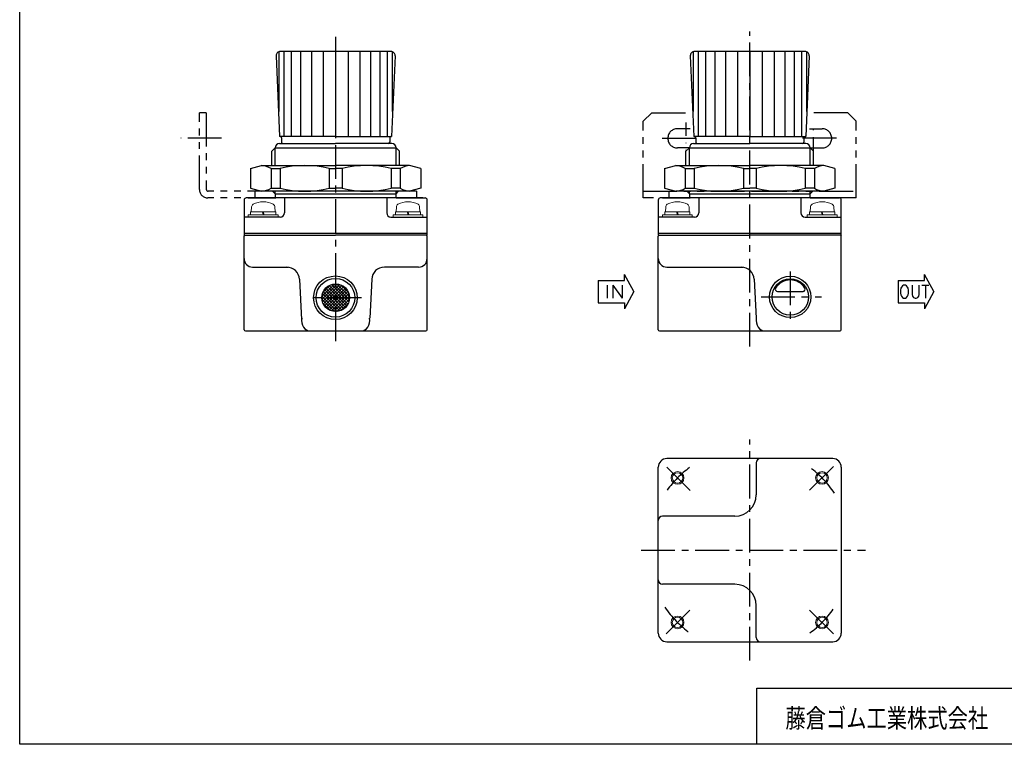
# Model space of a CAD drawing. Header units: millimetres. Extents: x -190 to 204, y -140 to 142.
# Tile 1 of 3: x -190 to 41, y -134 to 36. Entities that reach past the tile are written whole.
import ezdxf
from ezdxf.enums import TextEntityAlignment as Align

# ---------------------------------------------------------------- set-up
doc = ezdxf.new("R2010")
doc.units = ezdxf.units.MM
doc.header["$LTSCALE"] = 0.25
for name, pattern in [('CENTER', [50.8, 31.75, -6.35, 6.35, -6.35]), ('DIVIDE', [31.75, 12.7, -6.35, 0, -6.35, 0, -6.35]), ('PHANTOM', [63.5, 31.75, -6.35, 6.35, -6.35, 6.35, -6.35])]:
    doc.linetypes.add(name, pattern=pattern)
doc.layers.add('Layer0014', color=7, linetype='Continuous')
doc.layers.add('ZUWAKU', color=7, linetype='Continuous')
doc.styles.add('FdaStyle0', font='txt.shx', dxfattribs={"width": 0.8, "bigfont": 'bigfont'})

# ---------------------------------------------------------------- blocks, each defined once
blk = doc.blocks.new('DC_GROUP_RP2・NR-2-1_27')
at = {"color": 4, "linetype": 'Continuous', "lineweight": 25}
for p, q in [((-119.05, -29.06), (-116.11, -26.13)), ((-119.04, -29.76), (-115.42, -26.14)), ((-118.91, -30.34), (-114.83, -26.26)), ((-118.82, -28.13), (-117.05, -26.36)), ((-118.71, -30.84), (-114.33, -26.47)), ((-118.44, -31.28), (-113.9, -26.74)), ((-118.44, -27.45), (-113.9, -31.99)), ((-118.11, -31.66), (-113.51, -27.07)), ((-118.11, -27.07), (-113.51, -31.66)), ((-117.73, -26.74), (-113.19, -31.28)), ((-117.73, -31.99), (-113.19, -27.45)), ((-117.29, -26.47), (-112.92, -30.84)), ((-116.79, -26.26), (-112.71, -30.34)), ((-116.21, -26.14), (-112.59, -29.76)), ((-115.51, -26.13), (-112.58, -29.06)), ((-114.57, -26.36), (-112.81, -28.13)), ((-119.05, -29.66), (-116.11, -32.6)), ((-119.04, -28.97), (-115.42, -32.59)), ((-118.91, -28.39), (-114.83, -32.46)), ((-118.71, -27.88), (-114.33, -32.26)), ((-117.29, -32.26), (-112.92, -27.88)), ((-116.79, -32.46), (-112.71, -28.39)), ((-116.21, -32.59), (-112.59, -28.97)), ((-115.51, -32.6), (-112.58, -29.66)), ((-118.82, -30.6), (-117.05, -32.37)), ((-114.57, -32.37), (-112.81, -30.6))]:
    blk.add_line(p, q, dxfattribs=at)
blk = doc.blocks.new('DC_GROUP_RP2・NR-2-1_28')
at = {"color": 4, "linetype": 'Continuous', "lineweight": 25}
for p, q in [((-38.55, 0.98), (-35.93, 1.69)), ((-38.55, 0.98), (-38.55, -3.61)), ((-35.93, 1.69), (-18.55, 1.69)), ((-33.71, 0.98), (-33.71, -3.61)), ((-33.71, 0.98), (-31.59, 0.98)), ((-31.59, 0.98), (-31.59, -3.61)), ((-20.05, 0.98), (-20.05, -3.61)), ((-20.05, 0.98), (-18.55, 0.98)), ((-1.17, 1.69), (-18.55, 1.69)), ((-17.05, 0.98), (-18.55, 0.98)), ((-17.05, 0.98), (-17.05, -3.61)), ((-5.51, 0.98), (-5.51, -3.61)), ((-3.39, 0.98), (-5.51, 0.98)), ((-3.39, 0.98), (-3.39, -3.61)), ((1.45, 0.98), (-1.17, 1.69)), ((1.45, 0.98), (1.45, -3.61)), ((-38.55, -3.61), (-35.93, -4.31)), ((-33.71, -3.61), (-31.59, -3.61)), ((-20.05, -3.61), (-18.55, -3.61)), ((-17.05, -3.61), (-18.55, -3.61)), ((-3.39, -3.61), (-5.51, -3.61)), ((1.45, -3.61), (-1.17, -4.31))]:
    blk.add_line(p, q, dxfattribs=at)
for centre, radius, start, end in [((-36.13, -2.8), 4.49, 57.408, 87.408), ((-25.82, -21.94), 23.64, 75.8743, 104.1257), ((-11.28, -21.94), 23.64, 75.8743, 104.1257), ((-0.97, -2.8), 4.49, 92.592, 122.592), ((-36.13, 0.17), 4.49, 272.592, 302.592), ((-25.82, 19.31), 23.64, 255.8743, 284.1257), ((-11.28, 19.31), 23.64, 255.8743, 284.1257), ((-0.97, 0.17), 4.49, 237.408, 267.408)]:
    blk.add_arc(centre, radius, start, end, dxfattribs=at)
blk = doc.blocks.new('DC_GROUP_RP2・NR-2-1_29')
at = {"color": 4, "linetype": 'Continuous', "lineweight": 25}
for p, q in [((-135.81, 0.98), (-133.19, 1.69)), ((-135.81, 0.98), (-135.81, -3.61)), ((-133.19, 1.69), (-115.81, 1.69)), ((-130.98, 0.98), (-130.98, -3.61)), ((-130.98, 0.98), (-128.85, 0.98)), ((-128.85, 0.98), (-128.85, -3.61)), ((-117.31, 0.98), (-117.31, -3.61)), ((-117.31, 0.98), (-115.81, 0.98)), ((-98.43, 1.69), (-115.81, 1.69)), ((-114.31, 0.98), (-115.81, 0.98)), ((-114.31, 0.98), (-114.31, -3.61)), ((-102.77, 0.98), (-102.77, -3.61)), ((-100.65, 0.98), (-102.77, 0.98)), ((-100.65, 0.98), (-100.65, -3.61)), ((-95.81, 0.98), (-98.43, 1.69)), ((-95.81, 0.98), (-95.81, -3.61)), ((-135.81, -3.61), (-133.19, -4.31)), ((-130.98, -3.61), (-128.85, -3.61)), ((-117.31, -3.61), (-115.81, -3.61)), ((-114.31, -3.61), (-115.81, -3.61)), ((-100.65, -3.61), (-102.77, -3.61)), ((-95.81, -3.61), (-98.43, -4.31))]:
    blk.add_line(p, q, dxfattribs=at)
for centre, radius, start, end in [((-133.39, -2.8), 4.49, 57.408, 87.408), ((-123.08, -21.94), 23.64, 75.8743, 104.1257), ((-108.54, -21.94), 23.64, 75.8743, 104.1257), ((-98.23, -2.8), 4.49, 92.592, 122.592), ((-133.39, 0.17), 4.49, 272.592, 302.592), ((-123.08, 19.31), 23.64, 255.8743, 284.1257), ((-108.54, 19.31), 23.64, 255.8743, 284.1257), ((-98.23, 0.17), 4.49, 237.408, 267.408)]:
    blk.add_arc(centre, radius, start, end, dxfattribs=at)
blk = doc.blocks.new('DC_GROUP_RP2・NR-2-1_31')
at = {"color": 4, "linetype": 'Continuous', "lineweight": 13}
for p, q in [((-32.6, -9.21), (-38.5, -9.21)), ((-38.5, -9.21), (-38.5, -9.91)), ((-38.29, -7.99), (-38.35, -9.21)), ((-32.75, -9.21), (-38.35, -9.21)), ((-35.74, -9.21), (-35.55, -9.91)), ((-35.55, -9.21), (-35.36, -9.91)), ((-32.81, -7.99), (-32.75, -9.21)), ((-32.6, -9.21), (-32.6, -9.91)), ((-32.05, -9.91), (-39.05, -9.91)), ((-39.05, -9.91), (-39.05, -10.41)), ((-32.05, -10.41), (-39.05, -10.41)), ((-32.05, -9.91), (-32.05, -10.41))]:
    blk.add_line(p, q, dxfattribs=at)
for centre, radius, start, end in [((-35.55, -11.81), 5, 61.7264, 118.2736), ((-37.59, -8.03), 0.7, 118.2736, 177), ((-33.51, -8.03), 0.7, 3, 61.7264)]:
    blk.add_arc(centre, radius, start, end, dxfattribs=at)
blk = doc.blocks.new('DC_GROUP_RP2・NR-2-1_32')
at = {"color": 4, "linetype": 'Continuous', "lineweight": 13}
for p, q in [((1.4, -9.21), (-4.5, -9.21)), ((-4.5, -9.21), (-4.5, -9.91)), ((-4.29, -7.99), (-4.35, -9.21)), ((1.25, -9.21), (-4.35, -9.21)), ((-1.74, -9.21), (-1.55, -9.91)), ((-1.55, -9.21), (-1.36, -9.91)), ((1.19, -7.99), (1.25, -9.21)), ((1.4, -9.21), (1.4, -9.91)), ((1.95, -9.91), (-5.05, -9.91)), ((-5.05, -9.91), (-5.05, -10.41)), ((1.95, -10.41), (-5.05, -10.41)), ((1.95, -9.91), (1.95, -10.41))]:
    blk.add_line(p, q, dxfattribs=at)
for centre, radius, start, end in [((-1.55, -11.81), 5, 61.7264, 118.2736), ((-3.59, -8.03), 0.7, 118.2736, 177), ((0.49, -8.03), 0.7, 3, 61.7264)]:
    blk.add_arc(centre, radius, start, end, dxfattribs=at)
blk = doc.blocks.new('DC_GROUP_RP2・NR-2-1_39')
at = {"color": 4, "linetype": 'Continuous', "lineweight": 13}
for p, q in [((-129.86, -9.21), (-135.76, -9.21)), ((-135.76, -9.21), (-135.76, -9.91)), ((-135.55, -7.99), (-135.61, -9.21)), ((-130.01, -9.21), (-135.61, -9.21)), ((-133, -9.21), (-132.81, -9.91)), ((-132.81, -9.21), (-132.62, -9.91)), ((-130.08, -7.99), (-130.01, -9.21)), ((-129.86, -9.21), (-129.86, -9.91)), ((-129.31, -9.91), (-136.31, -9.91)), ((-136.31, -9.91), (-136.31, -10.41)), ((-129.31, -10.41), (-136.31, -10.41)), ((-129.31, -9.91), (-129.31, -10.41))]:
    blk.add_line(p, q, dxfattribs=at)
for centre, radius, start, end in [((-132.81, -11.81), 5, 61.7264, 118.2736), ((-134.85, -8.03), 0.7, 118.2736, 177), ((-130.78, -8.03), 0.7, 3, 61.7264)]:
    blk.add_arc(centre, radius, start, end, dxfattribs=at)
blk = doc.blocks.new('DC_GROUP_RP2・NR-2-1_40')
at = {"color": 4, "linetype": 'Continuous', "lineweight": 13}
for p, q in [((-95.86, -9.21), (-101.76, -9.21)), ((-101.76, -9.21), (-101.76, -9.91)), ((-101.55, -7.99), (-101.61, -9.21)), ((-96.01, -9.21), (-101.61, -9.21)), ((-99, -9.21), (-98.81, -9.91)), ((-98.81, -9.21), (-98.62, -9.91)), ((-96.08, -7.99), (-96.01, -9.21)), ((-95.86, -9.21), (-95.86, -9.91)), ((-95.31, -9.91), (-102.31, -9.91)), ((-102.31, -9.91), (-102.31, -10.41)), ((-95.31, -10.41), (-102.31, -10.41)), ((-95.31, -9.91), (-95.31, -10.41))]:
    blk.add_line(p, q, dxfattribs=at)
for centre, radius, start, end in [((-98.81, -11.81), 5, 61.7264, 118.2736), ((-100.85, -8.03), 0.7, 118.2736, 177), ((-96.78, -8.03), 0.7, 3, 61.7264)]:
    blk.add_arc(centre, radius, start, end, dxfattribs=at)
blk = doc.blocks.new('DC_GROUP_RP2・NR-2-1_41')
at = {"color": 4, "linetype": 'Continuous', "lineweight": 13}
for radius in [1.5, 1.23]:
    blk.add_circle((-35.52, -71.68), radius, dxfattribs=at)
blk = doc.blocks.new('DC_GROUP_RP2・NR-2-1_42')
at = {"color": 4, "linetype": 'Continuous', "lineweight": 13}
for radius in [1.5, 1.23]:
    blk.add_circle((-35.52, -105.62), radius, dxfattribs=at)
blk = doc.blocks.new('DC_GROUP_RP2・NR-2-1_43')
at = {"color": 4, "linetype": 'Continuous', "lineweight": 13}
for radius in [1.5, 1.23]:
    blk.add_circle((-1.58, -71.68), radius, dxfattribs=at)
blk = doc.blocks.new('DC_GROUP_RP2・NR-2-1_44')
at = {"color": 4, "linetype": 'Continuous', "lineweight": 13}
for radius in [1.5, 1.23]:
    blk.add_circle((-1.58, -105.62), radius, dxfattribs=at)

msp = doc.modelspace()

# ---------------------------------------------------------------- linework, layer by layer
at = {"color": 4, "linetype": 'CENTER', "lineweight": 25}
for p, q in [((-18.55, -40.83), (-18.55, 33.2)), ((-115.81, 31.9), (-115.81, -40.83)), ((-9.05, -23.17), (-9.05, -35)), ((-109.76, -29.36), (-121.86, -29.36)), ((-15.9, -29.16), (-1.69, -29.16)), ((-18.55, -114.59), (-18.55, -62.64)), ((-38.05, -69.15), (-32.54, -74.66)), ((-4.49, -74.59), (1.57, -68.52)), ((-44.05, -88.65), (8.61, -88.65)), ((-32.61, -102.71), (-38.67, -108.77)), ((-4.49, -102.71), (1.57, -108.77))]:
    msp.add_line(p, q, dxfattribs=at)
at = {"color": 4, "linetype": 'Continuous', "lineweight": 25}
for p, q in [((-129.13, 28.43), (-129.13, 14.42)), ((-102.84, 28.49), (-128.79, 28.49)), ((-127.94, 28.49), (-127.94, 8.49)), ((-126.22, 28.49), (-126.22, 8.49)), ((-124.04, 28.49), (-124.04, 8.49)), ((-121.51, 28.49), (-121.51, 8.49)), ((-118.72, 28.49), (-118.72, 8.49)), ((-115.81, 28.49), (-115.81, 8.49)), ((-112.9, 28.49), (-112.9, 8.49)), ((-110.12, 28.49), (-110.12, 8.49)), ((-107.58, 28.49), (-107.58, 8.49)), ((-105.41, 28.49), (-105.41, 8.49)), ((-103.69, 28.49), (-103.69, 8.49)), ((-102.5, 28.43), (-102.5, 14.42)), ((-31.86, 28.43), (-31.86, 14.42)), ((-5.58, 28.49), (-31.52, 28.49)), ((-30.67, 28.49), (-30.67, 8.49)), ((-28.95, 28.49), (-28.95, 8.49)), ((-26.78, 28.49), (-26.78, 8.49)), ((-24.24, 28.49), (-24.24, 8.49)), ((-21.46, 28.49), (-21.46, 8.49)), ((-18.55, 28.49), (-18.55, 8.49)), ((-15.64, 28.49), (-15.64, 8.49)), ((-12.86, 28.49), (-12.86, 8.49)), ((-10.32, 28.49), (-10.32, 8.49)), ((-8.15, 28.49), (-8.15, 8.49)), ((-6.43, 28.49), (-6.43, 8.49)), ((-5.24, 28.43), (-5.24, 14.42)), ((-129.79, 27.49), (-128.97, 8.49)), ((-101.84, 27.49), (-102.65, 8.49)), ((-32.52, 27.49), (-31.71, 8.49)), ((-4.58, 27.49), (-5.39, 8.49)), ((-115.81, 8.49), (-128.97, 8.49)), ((-128.51, 8.19), (-128.51, 7.19)), ((-115.81, 8.49), (-102.65, 8.49)), ((-103.11, 8.19), (-103.11, 7.19)), ((-18.55, 8.49), (-31.71, 8.49)), ((-31.25, 8.19), (-31.25, 7.19)), ((-18.55, 8.49), (-5.39, 8.49)), ((-5.85, 8.19), (-5.85, 7.19)), ((-130, 5.89), (-130.81, 5.07)), ((-130.81, 1.69), (-130.81, 5.07)), ((-130, 5.89), (-101.62, 5.89)), ((-130, 1.69), (-130, 5.89)), ((-129, 6.89), (-115.81, 6.89)), ((-102.62, 6.89), (-115.81, 6.89)), ((-101.62, 5.89), (-100.81, 5.07)), ((-101.62, 5.89), (-100.81, 5.07)), ((-101.62, 1.69), (-101.62, 5.89)), ((-100.81, 1.69), (-100.81, 5.07)), ((-32.74, 5.89), (-33.55, 5.07)), ((-33.55, 1.69), (-33.55, 5.07)), ((-32.74, 5.89), (-4.36, 5.89)), ((-32.74, 1.69), (-32.74, 5.89)), ((-31.74, 6.89), (-18.55, 6.89)), ((-5.36, 6.89), (-18.55, 6.89)), ((-4.36, 5.89), (-3.55, 5.07)), ((-4.36, 5.89), (-3.55, 5.07)), ((-4.36, 1.69), (-4.36, 5.89)), ((-3.55, 1.69), (-3.55, 5.07)), ((-98.43, -4.31), (-133.19, -4.31)), ((-130, -4.91), (-130.6, -4.31)), ((-130, -4.91), (-130, -4.31)), ((-101.62, -4.91), (-101.02, -4.31)), ((-101.62, -5.91), (-101.62, -4.31)), ((-1.17, -4.31), (-35.93, -4.31)), ((-32.74, -4.91), (-33.34, -4.31)), ((-32.74, -4.91), (-32.74, -4.31)), ((-4.36, -4.91), (-3.76, -4.31)), ((-4.36, -5.91), (-4.36, -4.31)), ((-137.31, -6.41), (-137.31, -14.66)), ((-115.81, -5.91), (-136.81, -5.91)), ((-136.31, -5.91), (-129.81, -5.91)), ((-136.31, -5.91), (-130, -5.91)), ((-130, -4.91), (-130, -5.91)), ((-130, -4.91), (-101.62, -4.91)), ((-127.81, -5.91), (-127.81, -9.41)), ((-95.31, -5.91), (-115.81, -5.91)), ((-103.81, -5.91), (-103.81, -9.41)), ((-101.62, -5.91), (-94.81, -5.91)), ((-94.31, -14.66), (-94.31, -6.41)), ((-40.05, -6.41), (-40.05, -14.66)), ((-18.55, -5.91), (-39.55, -5.91)), ((-39.05, -5.91), (-32.55, -5.91)), ((-39.05, -5.91), (-32.74, -5.91)), ((-32.74, -4.91), (-32.74, -5.91)), ((-32.74, -4.91), (-4.36, -4.91)), ((-30.55, -5.91), (-30.55, -9.41)), ((1.95, -5.91), (-18.55, -5.91)), ((-6.55, -5.91), (-6.55, -9.41)), ((-4.36, -5.91), (2.45, -5.91)), ((2.95, -14.66), (2.95, -6.41)), ((-128.81, -10.41), (-137.31, -10.41)), ((-102.81, -10.41), (-94.31, -10.41)), ((-31.55, -10.41), (-40.05, -10.41)), ((-5.55, -10.41), (2.95, -10.41)), ((-137.31, -14.21), (-115.32, -14.21)), ((-137.31, -14.66), (-115.81, -14.66)), ((-137.31, -14.86), (-137.11, -14.66)), ((-137.31, -36.86), (-137.31, -14.86)), ((-115.81, -14.21), (-94.31, -14.21)), ((-94.31, -14.66), (-115.81, -14.66)), ((-94.51, -14.66), (-94.31, -14.86)), ((-94.31, -36.86), (-94.31, -14.86)), ((-40.05, -14.21), (-18.06, -14.21)), ((-40.05, -14.66), (-18.55, -14.66)), ((-40.05, -14.86), (-39.85, -14.66)), ((-40.05, -36.86), (-40.05, -14.86)), ((-18.55, -14.21), (2.95, -14.21)), ((2.95, -14.66), (-18.55, -14.66)), ((2.75, -14.66), (2.95, -14.86)), ((2.95, -36.86), (2.95, -14.86)), ((-135.31, -22.16), (-126.97, -22.16)), ((-96.31, -22.16), (-104.34, -22.16)), ((-38.05, -22.16), (-20.21, -22.16)), ((-38.05, -22.16), (-20.53, -22.16)), ((-124.29, -25.01), (-123.79, -34.54)), ((-107.33, -25.01), (-107.81, -34.16)), ((-54.16, -25.27), (-47.95, -25.27)), ((-54.16, -25.27), (-54.16, -30.58)), ((-47.95, -25.27), (-47.95, -23.86)), ((-45.78, -27.92), (-47.95, -23.86)), ((-17.53, -25.01), (-17.05, -34.16)), ((16.3, -25.27), (22.51, -25.27)), ((16.3, -25.27), (16.3, -30.58)), ((22.51, -25.27), (22.51, -23.86)), ((24.68, -27.92), (22.51, -23.86)), ((-45.78, -27.92), (-47.95, -31.99)), ((-12.05, -27.86), (-6.05, -27.86)), ((24.68, -27.92), (22.51, -31.99)), ((-54.16, -30.58), (-47.95, -30.58)), ((-47.95, -30.58), (-47.95, -31.99)), ((16.3, -30.58), (22.51, -30.58)), ((22.51, -30.58), (22.51, -31.99)), ((-137.01, -37.16), (-94.61, -37.16)), ((-39.75, -37.16), (2.65, -37.16)), ((-40.05, -108.15), (-40.05, -69.15)), ((0.95, -67.15), (-38.05, -67.15)), ((-17.05, -68.15), (-17.05, -75.65)), ((2.95, -69.15), (2.95, -108.15)), ((-22.05, -80.65), (-39.05, -80.65)), ((-22.05, -96.65), (-39.05, -96.65)), ((-17.05, -109.15), (-17.05, -101.65)), ((-38.05, -110.15), (0.95, -110.15)), ((-16.93, -133.99), (-16.93, -121.09)), ((-16.93, -121.09), (197.94, -121.09))]:
    msp.add_line(p, q, dxfattribs=at)
at = {"color": 4, "linetype": 'DIVIDE', "lineweight": 25}
for p, q in [((-33.55, 11.83), (-33.55, 4.86)), ((-3.55, 5.22), (-3.55, 11.47))]:
    msp.add_line(p, q, dxfattribs=at)
at = {"color": 4, "linetype": 'Continuous', "lineweight": 25}
for centre, radius in [((-115.85, -29.36), 5.13), ((-115.85, -29.36), 4.55), ((-9.05, -29.16), 4.86), ((-9.05, -29.16), 4.28), ((-115.81, -29.36), 3.25)]:
    msp.add_circle(centre, radius, dxfattribs=at)
for centre, radius, start, end in [((-128.79, 27.49), 1, 90, 181.5), ((-102.84, 27.49), 1, 358.5, 90), ((-31.52, 27.49), 1, 90, 181.5), ((-5.58, 27.49), 1, 358.5, 90), ((-128.81, 8.19), 0.3, 0, 90), ((-128.21, 7.19), 0.3, 180, 270), ((-103.41, 7.19), 0.3, 270, 0), ((-102.81, 8.19), 0.3, 90, 180), ((-31.55, 8.19), 0.3, 0, 90), ((-30.95, 7.19), 0.3, 180, 270), ((-6.15, 7.19), 0.3, 270, 0), ((-5.55, 8.19), 0.3, 90, 180), ((-129, 5.89), 1, 90, 180), ((-102.62, 5.89), 1, 0, 90), ((-102.62, 5.89), 1, 0, 90), ((-31.74, 5.89), 1, 90, 180), ((-5.36, 5.89), 1, 0, 90), ((-5.36, 5.89), 1, 0, 90), ((-136.81, -6.41), 0.5, 90, 180), ((-94.81, -6.41), 0.5, 0, 90), ((-39.55, -6.41), 0.5, 90, 180), ((2.45, -6.41), 0.5, 0, 90), ((-128.81, -9.41), 1, 270, 0), ((-102.81, -9.41), 1, 180, 270), ((-31.55, -9.41), 1, 270, 0), ((-5.55, -9.41), 1, 180, 270), ((-135.31, -20.16), 2, 180, 270), ((-96.31, -20.16), 2, 270, 0), ((-38.05, -20.16), 2, 180, 270), ((-38.05, -20.16), 2, 180, 270), ((-127.29, -25.16), 3, 3, 90), ((-104.34, -25.16), 3, 90, 177), ((-20.53, -25.16), 3, 3, 90), ((-9.05, -29.16), 4, 30.93, 149.07), ((-12.05, -27.36), 0.5, 149.07, 270), ((-6.05, -27.36), 0.5, 270, 30.93), ((-137.01, -36.86), 0.3, 180, 270), ((-94.61, -36.86), 0.3, 270, 0), ((-39.75, -36.86), 0.3, 180, 270), ((2.65, -36.86), 0.3, 270, 0), ((-38.05, -69.15), 2, 90, 180), ((-16.05, -68.15), 1, 90, 180), ((0.95, -69.15), 2, 0, 90), ((-22.05, -75.65), 5, 270, 0), ((-39.05, -81.65), 1, 90, 180), ((-39.05, -95.65), 1, 180, 270), ((-22.05, -101.65), 5, 0, 90), ((-38.05, -108.15), 2, 180, 270), ((0.95, -108.15), 2, 270, 0), ((-16.05, -109.15), 1, 180, 270)]:
    msp.add_arc(centre, radius, start, end, dxfattribs=at)
at = {"color": 4, "linetype": 'CENTER', "lineweight": 25}
for start, end in [(126.0795, 143.9832), (33.9351, 54.0368), (213.9351, 234.0368), (305.9632, 324.7957)]:
    msp.add_arc((-18.55, -88.65), 24, start, end, dxfattribs=at)
at = {"color": 4, "linetype": 'Continuous', "lineweight": 25}
for centre, start_param, end_param in [((-121.81, -34.66), 1.373401, 3.141593), ((-109.81, -34.66), 3.141593, 4.909785), ((-15.05, -34.66), 1.373401, 3.141593)]:
    msp.add_ellipse(centre, major_axis=(0, 2.5), ratio=0.8, start_param=start_param, end_param=end_param, dxfattribs=at)
at = {"layer": 'Layer0014', "color": 4, "linetype": 'PHANTOM', "lineweight": 25}
for p, q in [((-147.81, -3.91), (-147.81, 14.09)), ((-146.21, 14.09), (-147.81, 14.09)), ((-146.21, 14.09), (-146.21, -3.81)), ((-43.55, 12.09), (-41.55, 14.09)), ((-41.55, 14.09), (-32.55, 14.09)), ((4.45, 14.09), (-4.55, 14.09)), ((4.45, 14.09), (6.45, 12.09)), ((6.45, 12.09), (4.45, 14.09)), ((-43.55, -5.91), (-43.55, 12.09)), ((6.45, -5.91), (6.45, 12.09)), ((-32.55, 10.34), (-35.55, 10.34)), ((-4.55, 10.34), (-1.55, 10.34)), ((-32.55, 5.84), (-35.55, 5.84)), ((-4.55, 5.84), (-1.55, 5.84)), ((-96.81, -4.31), (-145.71, -4.31)), ((-134.81, -4.31), (-134.81, -5.91)), ((-96.81, -4.31), (-96.81, -5.91)), ((-43.58, -4.31), (-18.55, -4.31)), ((-37.55, -4.31), (-37.55, -5.91)), ((-18.12, -4.31), (6.43, -4.31)), ((-96.81, -5.91), (-145.81, -5.91)), ((6.45, -5.91), (-43.55, -5.91))]:
    msp.add_line(p, q, dxfattribs=at)
at = {"layer": 'Layer0014', "color": 4, "linetype": 'CENTER', "lineweight": 25}
for p, q in [((-142.57, 8.09), (-152.18, 8.09)), ((-39.15, 8.09), (-30.25, 8.09)), ((1.78, 8.09), (-6.63, 8.09))]:
    msp.add_line(p, q, dxfattribs=at)
at = {"layer": 'Layer0014', "color": 4, "linetype": 'PHANTOM', "lineweight": 25}
for centre, radius, start, end in [((-35.55, 8.09), 2.25, 90, 270), ((-1.55, 8.09), 2.25, 270, 90), ((-145.81, -3.91), 2, 180, 270), ((-145.71, -3.81), 0.5, 180, 270)]:
    msp.add_arc(centre, radius, start, end, dxfattribs=at)
at = {"layer": 'ZUWAKU', "color": 5, "linetype": 'Continuous', "lineweight": 25}
for p, q in [((-190, -134.25), (-190, 141.5)), ((204, -134.25), (-190, -134.25))]:
    msp.add_line(p, q, dxfattribs=at)

# ---------------------------------------------------------------- block references
at = {"linetype": 'Continuous'}
for name in ['DC_GROUP_RP2・NR-2-1_29', 'DC_GROUP_RP2・NR-2-1_28', 'DC_GROUP_RP2・NR-2-1_39', 'DC_GROUP_RP2・NR-2-1_40', 'DC_GROUP_RP2・NR-2-1_31', 'DC_GROUP_RP2・NR-2-1_32', 'DC_GROUP_RP2・NR-2-1_27', 'DC_GROUP_RP2・NR-2-1_41', 'DC_GROUP_RP2・NR-2-1_43', 'DC_GROUP_RP2・NR-2-1_42', 'DC_GROUP_RP2・NR-2-1_44']:
    msp.add_blockref(name, (0, 0), dxfattribs=at)

# ---------------------------------------------------------------- texts
at = {"color": 4, "style": 'FdaStyle0'}
for s, height, width, p, p2 in [('IN', 3, 0.8, (-52.66, -29.42), (-47.86, -29.42)), ('OUT', 3, 0.8, (16.45, -29.42), (23.65, -29.42)), ('藤倉ゴム工業株式会社', 5.062, 0.783333, (-10.17, -130.83), (37.42, -130.83))]:
    msp.add_text(s, height=height, dxfattribs=dict(at, width=width)).set_placement(p, p2, align=Align.FIT)

doc.saveas('drawing.dxf')
